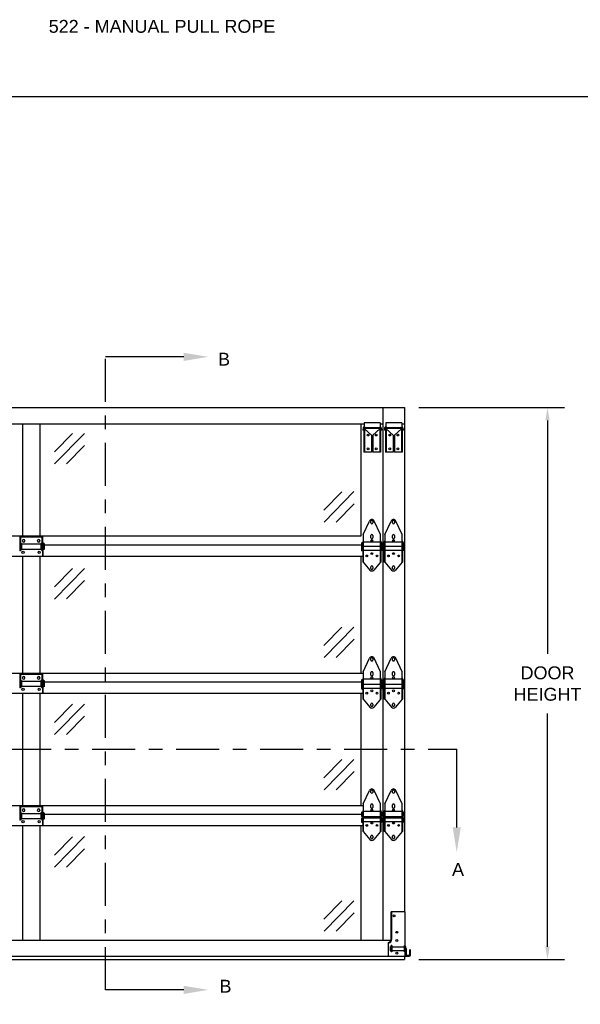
# Model space of a CAD drawing. Header units: inches. Extents: x 168.8 to 189.1, y 234.4 to 247.7.
# Tile 17 of 17: x 180.9 to 184.9, y 240.6 to 247.7. Entities that reach past the tile are written whole.
import ezdxf
from ezdxf import colors
from ezdxf.entities.mleader import LeaderData, LeaderLine
from ezdxf.math import Vec2, Vec3

# ---------------------------------------------------------------- set-up
doc = ezdxf.new("R2010")
doc.units = ezdxf.units.IN
doc.header["$LTSCALE"] = 0.25
doc.header["$MEASUREMENT"] = 0
doc.linetypes.add('CENTER', pattern=[2, 1.25, -0.25, 0.25, -0.25])
for name, color, linetype in [('521', 7, 'Continuous'), ('ANNOTATIONS', 1, 'Continuous'), ('SECTION CUTS', 6, 'CENTER')]:
    doc.layers.add(name, color=color, linetype=linetype)
doc.styles.add('ARIAL', font='arial.ttf', dxfattribs={"height": 0.09375})
doc.styles.get("Standard").update_dxf_attribs({"font": 'romans.shx'})
doc.dimstyles.new('STANDARD$0', dxfattribs={"dimtxt": 0.09375, "dimasz": 0.09375, "dimexe": 0.03125, "dimexo": 0.046875, "dimgap": 0.09, "dimtad": 0, "dimtih": 1, "dimtoh": 1, "dimdec": 4, "dimzin": 0, "dimdsep": 46, "dimtxsty": 'ARIAL', "dimcen": 0.09, "dimadec": 0, "dimazin": 0, "dimtfac": 1, "dimtdec": 4, "dimtofl": 0, "dimtmove": 0, "dimatfit": 1, "dimfxl": 1, "dimtolj": 1, "dimtzin": 0, "dimarcsym": 0})

# ---------------------------------------------------------------- blocks, each defined once
blk = doc.blocks.new('*D1')
at = {"layer": 'ANNOTATIONS', "color": 0, "lineweight": -2, "transparency": 16777216}
for p, q in [((183.769, 244.9144), (184.8309, 244.9144)), ((184.7059, 244.8207), (184.7059, 243.1196)), ((184.7059, 240.9838), (184.7059, 242.6848)), ((183.769, 240.89), (184.8309, 240.89))]:
    blk.add_line(p, q, dxfattribs=at)
at = {"layer": 'ANNOTATIONS', "color": 0, "transparency": 16777216}
for points in [[(184.6903, 244.8207), (184.7215, 244.8207), (184.7059, 244.9144)], [(184.6903, 240.9838), (184.7215, 240.9838), (184.7059, 240.89)]]:
    blk.add_solid(points, dxfattribs=at)
at = {"layer": 'defpoints', "color": 0, "transparency": 16777216}
for p in [(183.6628, 244.9144), (183.6628, 240.89), (184.7059, 240.89)]:
    blk.add_point(p, dxfattribs=at)
at = {"layer": 'ANNOTATIONS', "color": 0, "transparency": 16777216, "insert": (184.7059, 242.9022), "char_height": 0.09375, "attachment_point": 5, "style": 'ARIAL'}
blk.add_mtext('\\A1;DOOR\\PHEIGHT', dxfattribs=at)

msp = doc.modelspace()

# ---------------------------------------------------------------- linework, layer by layer
at = {"layer": '521'}
for p, q in [((178.22121, 244.91442), (183.66278, 244.91442)), ((183.50498, 244.91442), (183.50498, 241.03317)), ((183.66278, 244.91442), (183.66278, 241.23942)), ((178.51398, 244.79567), (183.37001, 244.79567)), ((180.87817, 244.79567), (180.87817, 243.97919)), ((181.00582, 244.79567), (181.00582, 243.97919)), ((183.34718, 243.97919), (183.34718, 244.79567)), ((183.48551, 244.80472), (183.37001, 244.80472)), ((183.37001, 244.80472), (183.37001, 244.77042)), ((183.48551, 244.80472), (183.48551, 244.77042)), ((183.48551, 244.79567), (183.50498, 244.79567)), ((183.64331, 244.80472), (183.52781, 244.80472)), ((183.52781, 244.80472), (183.52781, 244.77042)), ((183.64331, 244.80472), (183.64331, 244.77042)), ((183.64331, 244.79567), (183.66278, 244.79567)), ((181.11136, 244.59198), (181.24244, 244.72562)), ((181.11222, 244.5036), (181.33082, 244.72648)), ((183.36096, 244.76626), (183.36043, 244.75101)), ((183.36583, 244.75082), (183.36043, 244.75101)), ((183.36636, 244.76607), (183.36583, 244.75082)), ((183.36676, 244.76062), (183.36676, 244.58942)), ((183.37086, 244.77042), (183.48467, 244.77042)), ((183.37206, 244.76062), (183.37206, 244.58942)), ((183.42276, 244.71442), (183.37206, 244.76032)), ((183.42276, 244.71442), (183.42276, 244.58942)), ((183.43276, 244.71442), (183.48346, 244.76032)), ((183.43276, 244.71442), (183.43276, 244.58942)), ((183.48346, 244.76062), (183.48346, 244.58942)), ((183.48876, 244.76062), (183.48876, 244.58942)), ((183.48916, 244.76607), (183.4897, 244.75082)), ((183.4897, 244.75082), (183.49509, 244.75101)), ((183.49456, 244.76626), (183.49509, 244.75101)), ((183.51876, 244.76626), (183.51823, 244.75101)), ((183.52363, 244.75082), (183.51823, 244.75101)), ((183.52416, 244.76607), (183.52363, 244.75082)), ((183.52456, 244.76062), (183.52456, 244.58942)), ((183.52866, 244.77042), (183.64247, 244.77042)), ((183.52986, 244.76062), (183.52986, 244.58942)), ((183.58056, 244.71442), (183.52986, 244.76032)), ((183.58056, 244.71442), (183.58056, 244.58942)), ((183.59056, 244.71442), (183.64126, 244.76032)), ((183.59056, 244.71442), (183.59056, 244.58942)), ((183.64126, 244.76062), (183.64126, 244.58942)), ((183.64656, 244.76062), (183.64656, 244.58942)), ((183.64696, 244.76607), (183.6475, 244.75082)), ((183.6475, 244.75082), (183.65289, 244.75101)), ((183.65236, 244.76626), (183.65289, 244.75101)), ((181.2006, 244.50446), (181.33168, 244.63809)), ((183.42276, 244.58942), (183.36676, 244.58942)), ((183.48876, 244.58942), (183.43276, 244.58942)), ((183.58056, 244.58942), (183.52456, 244.58942)), ((183.64656, 244.58942), (183.59056, 244.58942)), ((183.07582, 244.16748), (183.20689, 244.30112)), ((183.07667, 244.0791), (183.29528, 244.30198)), ((183.16506, 244.07995), (183.29613, 244.21359)), ((183.36309, 243.98942), (183.40857, 244.08788)), ((183.41897, 244.07414), (183.41897, 244.08589)), ((183.43222, 244.08589), (183.43222, 244.07414)), ((183.48809, 243.98942), (183.44261, 244.08788)), ((183.52089, 243.98942), (183.56637, 244.08788)), ((183.57677, 244.07414), (183.57677, 244.08589)), ((183.59002, 244.08589), (183.59002, 244.07414)), ((183.64589, 243.98942), (183.60041, 244.08788)), ((183.36309, 243.98942), (183.36309, 243.78802)), ((183.48809, 243.78802), (183.48809, 243.98942)), ((183.52089, 243.98942), (183.52089, 243.78802)), ((183.64589, 243.78802), (183.64589, 243.98942)), ((178.5209, 243.97919), (183.34718, 243.97919)), ((180.85897, 243.97198), (180.85897, 243.87073)), ((180.85897, 243.97198), (181.02503, 243.97198)), ((180.86328, 243.97198), (180.86328, 243.87073)), ((180.86765, 243.92458), (180.87203, 243.92458)), ((180.87203, 243.92458), (180.87203, 243.87939)), ((180.87203, 243.92027), (181.01197, 243.92027)), ((180.87959, 243.9453), (180.87959, 243.94242)), ((180.89622, 243.94242), (180.89622, 243.9453)), ((180.98778, 243.94242), (180.98778, 243.9453)), ((181.0044, 243.9453), (181.0044, 243.94242)), ((181.01634, 243.92458), (181.01197, 243.92458)), ((181.01197, 243.92458), (181.01197, 243.87939)), ((181.02072, 243.97198), (181.02072, 243.87073)), ((181.02503, 243.97198), (181.02503, 243.87073)), ((181.026, 243.83198), (181.026, 243.93323)), ((181.03031, 243.93323), (181.026, 243.93323)), ((181.03031, 243.83198), (181.03031, 243.93323)), ((181.03656, 243.92436), (181.03031, 243.92027)), ((181.03656, 243.92436), (181.03656, 243.87961)), ((183.35354, 243.93144), (183.35854, 243.92817)), ((183.35354, 243.8699), (183.35354, 243.93144)), ((183.35854, 243.93879), (183.35854, 243.78802)), ((183.36309, 243.93879), (183.35854, 243.93879)), ((183.48809, 243.93379), (183.36309, 243.93379)), ((183.41897, 243.96457), (183.41897, 243.98257)), ((183.43222, 243.98257), (183.43222, 243.96457)), ((183.49264, 243.93879), (183.48809, 243.93879)), ((183.49264, 243.78802), (183.49264, 243.93879)), ((183.49764, 243.93144), (183.49264, 243.92817)), ((183.49764, 243.8699), (183.49764, 243.93144)), ((183.51134, 243.93144), (183.51634, 243.92817)), ((183.51134, 243.8699), (183.51134, 243.93144)), ((183.51634, 243.93879), (183.51634, 243.78802)), ((183.52089, 243.93879), (183.51634, 243.93879)), ((183.64589, 243.93379), (183.52089, 243.93379)), ((183.57677, 243.96457), (183.57677, 243.98257)), ((183.59002, 243.98257), (183.59002, 243.96457)), ((183.65044, 243.93879), (183.64589, 243.93879)), ((183.65044, 243.78802), (183.65044, 243.93879)), ((183.65544, 243.93144), (183.65044, 243.92817)), ((183.65544, 243.8699), (183.65544, 243.93144)), ((180.86328, 243.87073), (180.85897, 243.87073)), ((180.86765, 243.87939), (180.87203, 243.87939)), ((180.87203, 243.8837), (181.01197, 243.8837)), ((181.01634, 243.87939), (181.01197, 243.87939)), ((181.02503, 243.87073), (181.02072, 243.87073)), ((181.03656, 243.87961), (181.03031, 243.8837)), ((181.03656, 243.91442), (183.35354, 243.91442)), ((183.35354, 243.90395), (183.35854, 243.90068)), ((183.35354, 243.8699), (183.35854, 243.87318)), ((183.48809, 243.90227), (183.36309, 243.90227)), ((183.48809, 243.87318), (183.36309, 243.87318)), ((183.49764, 243.90395), (183.49264, 243.90068)), ((183.49764, 243.8699), (183.49264, 243.87318)), ((183.51134, 243.90395), (183.51634, 243.90068)), ((183.51134, 243.8699), (183.51634, 243.87318)), ((183.64589, 243.90227), (183.52089, 243.90227)), ((183.64589, 243.87318), (183.52089, 243.87318)), ((183.65544, 243.90395), (183.65044, 243.90068)), ((183.65544, 243.8699), (183.65044, 243.87318)), ((178.52545, 243.83198), (183.35854, 243.83198)), ((180.87817, 243.83198), (180.87817, 242.97919)), ((181.00582, 243.83198), (181.00582, 242.97919)), ((183.34718, 242.97919), (183.34718, 243.83198)), ((183.36309, 243.78802), (183.35854, 243.78802)), ((183.36309, 243.78802), (183.41121, 243.73049)), ((183.48809, 243.78802), (183.43997, 243.73049)), ((183.49264, 243.78802), (183.48809, 243.78802)), ((183.52089, 243.78802), (183.51634, 243.78802)), ((183.52089, 243.78802), (183.56901, 243.73049)), ((183.64589, 243.78802), (183.59777, 243.73049)), ((183.65044, 243.78802), (183.64589, 243.78802)), ((181.11136, 243.6069), (181.24244, 243.74054)), ((181.11222, 243.51852), (181.33082, 243.74139)), ((183.41897, 243.74194), (183.41897, 243.75369)), ((183.43222, 243.75369), (183.43222, 243.74194)), ((183.57677, 243.74194), (183.57677, 243.75369)), ((183.59002, 243.75369), (183.59002, 243.74194)), ((181.2006, 243.51937), (181.33168, 243.65301)), ((183.07582, 243.18004), (183.20689, 243.31368)), ((183.07667, 243.09166), (183.29528, 243.31454)), ((183.16506, 243.09252), (183.29613, 243.22615)), ((183.36309, 242.98942), (183.40857, 243.08788)), ((183.41897, 243.07414), (183.41897, 243.08589)), ((183.43222, 243.08589), (183.43222, 243.07414)), ((183.48809, 242.98942), (183.44261, 243.08788)), ((183.52089, 242.98942), (183.56637, 243.08788)), ((183.57677, 243.07414), (183.57677, 243.08589)), ((183.59002, 243.08589), (183.59002, 243.07414)), ((183.64589, 242.98942), (183.60041, 243.08788)), ((183.36309, 242.98942), (183.36309, 242.78802)), ((183.41897, 242.96457), (183.41897, 242.98257)), ((183.43222, 242.98257), (183.43222, 242.96457)), ((183.48809, 242.78802), (183.48809, 242.98942)), ((183.52089, 242.98942), (183.52089, 242.78802)), ((183.57677, 242.96457), (183.57677, 242.98257)), ((183.59002, 242.98257), (183.59002, 242.96457)), ((183.64589, 242.78802), (183.64589, 242.98942)), ((178.5209, 242.97919), (183.36309, 242.97919)), ((180.85897, 242.97198), (180.85897, 242.87073)), ((180.85897, 242.97198), (181.02503, 242.97198)), ((180.86328, 242.97198), (180.86328, 242.87073)), ((180.86765, 242.92458), (180.87203, 242.92458)), ((180.87203, 242.92458), (180.87203, 242.87939)), ((180.87203, 242.92027), (181.01197, 242.92027)), ((180.87959, 242.9453), (180.87959, 242.94242)), ((180.89622, 242.94242), (180.89622, 242.9453)), ((180.98778, 242.94242), (180.98778, 242.9453)), ((181.0044, 242.9453), (181.0044, 242.94242)), ((181.01634, 242.92458), (181.01197, 242.92458)), ((181.01197, 242.92458), (181.01197, 242.87939)), ((181.02072, 242.97198), (181.02072, 242.87073)), ((181.02503, 242.97198), (181.02503, 242.87073)), ((181.026, 242.83198), (181.026, 242.93323)), ((181.03031, 242.93323), (181.026, 242.93323)), ((181.03031, 242.83198), (181.03031, 242.93323)), ((181.03656, 242.92436), (181.03031, 242.92027)), ((181.03656, 242.92436), (181.03656, 242.87961)), ((181.03656, 242.91442), (183.35354, 242.91442)), ((183.35354, 242.93144), (183.35854, 242.92817)), ((183.35354, 242.89739), (183.35354, 242.93144)), ((183.35854, 242.93879), (183.35854, 242.78802)), ((183.36309, 242.93879), (183.35854, 242.93879)), ((183.48809, 242.93379), (183.36309, 242.93379)), ((183.49264, 242.93879), (183.48809, 242.93879)), ((183.49264, 242.78802), (183.49264, 242.93879)), ((183.49764, 242.93144), (183.49264, 242.92817)), ((183.49764, 242.89739), (183.49764, 242.93144)), ((183.51134, 242.93144), (183.51634, 242.92817)), ((183.51134, 242.89739), (183.51134, 242.93144)), ((183.51634, 242.93879), (183.51634, 242.78802)), ((183.52089, 242.93879), (183.51634, 242.93879)), ((183.64589, 242.93379), (183.52089, 242.93379)), ((183.65044, 242.93879), (183.64589, 242.93879)), ((183.65044, 242.78802), (183.65044, 242.93879)), ((183.65544, 242.93144), (183.65044, 242.92817)), ((183.65544, 242.89739), (183.65544, 242.93144)), ((180.86328, 242.87073), (180.85897, 242.87073)), ((180.86765, 242.87939), (180.87203, 242.87939)), ((180.87203, 242.8837), (181.01197, 242.8837)), ((181.01634, 242.87939), (181.01197, 242.87939)), ((181.02503, 242.87073), (181.02072, 242.87073)), ((181.03656, 242.87961), (181.03031, 242.8837)), ((183.35354, 242.89739), (183.35854, 242.90067)), ((183.35354, 242.86268), (183.35354, 242.89673)), ((183.35354, 242.89673), (183.35854, 242.89345)), ((183.35354, 242.86268), (183.35854, 242.86595)), ((183.48809, 242.89504), (183.36309, 242.89504)), ((183.48809, 242.86595), (183.36309, 242.86595)), ((183.49764, 242.89739), (183.49264, 242.90067)), ((183.49764, 242.89673), (183.49264, 242.89345)), ((183.49764, 242.86268), (183.49264, 242.86595)), ((183.49764, 242.86268), (183.49764, 242.89673)), ((183.51134, 242.89739), (183.51634, 242.90067)), ((183.51134, 242.86268), (183.51134, 242.89673)), ((183.51134, 242.89673), (183.51634, 242.89345)), ((183.51134, 242.86268), (183.51634, 242.86595)), ((183.64589, 242.89504), (183.52089, 242.89504)), ((183.64589, 242.86595), (183.52089, 242.86595)), ((183.65544, 242.89739), (183.65044, 242.90067)), ((183.65544, 242.89673), (183.65044, 242.89345)), ((183.65544, 242.86268), (183.65044, 242.86595)), ((183.65544, 242.86268), (183.65544, 242.89673)), ((178.52545, 242.83198), (183.35854, 242.83198)), ((180.87817, 242.83198), (180.87817, 242.01472)), ((181.00582, 242.83198), (181.00582, 242.01472)), ((183.34718, 242.01472), (183.34718, 242.83198)), ((183.36309, 242.78802), (183.35854, 242.78802)), ((183.36309, 242.78802), (183.41121, 242.73049)), ((183.48809, 242.78802), (183.43997, 242.73049)), ((183.49264, 242.78802), (183.48809, 242.78802)), ((183.52089, 242.78802), (183.51634, 242.78802)), ((183.52089, 242.78802), (183.56901, 242.73049)), ((183.64589, 242.78802), (183.59777, 242.73049)), ((183.65044, 242.78802), (183.64589, 242.78802)), ((181.11136, 242.61861), (181.24244, 242.75225)), ((181.11222, 242.53023), (181.33082, 242.7531)), ((183.41897, 242.74194), (183.41897, 242.75369)), ((183.43222, 242.75369), (183.43222, 242.74194)), ((183.57677, 242.74194), (183.57677, 242.75369)), ((183.59002, 242.75369), (183.59002, 242.74194)), ((181.2006, 242.53108), (181.33168, 242.66472)), ((183.07582, 242.21558), (183.20689, 242.34921)), ((183.07667, 242.12719), (183.29528, 242.35007)), ((183.16506, 242.12805), (183.29613, 242.26169)), ((183.36309, 242.02495), (183.40857, 242.12341)), ((183.41897, 242.10967), (183.41897, 242.12142)), ((183.43222, 242.12142), (183.43222, 242.10967)), ((183.48809, 242.02495), (183.44261, 242.12341)), ((183.52089, 242.02495), (183.56637, 242.12341)), ((183.57677, 242.10967), (183.57677, 242.12142)), ((183.59002, 242.12142), (183.59002, 242.10967)), ((183.64589, 242.02495), (183.60041, 242.12341)), ((178.5209, 242.01472), (183.36309, 242.01472)), ((180.85897, 242.00752), (180.85897, 241.90627)), ((180.85897, 242.00752), (181.02503, 242.00752)), ((180.86328, 242.00752), (180.86328, 241.90627)), ((180.87959, 241.98083), (180.87959, 241.97795)), ((180.89622, 241.97795), (180.89622, 241.98083)), ((180.98778, 241.97795), (180.98778, 241.98083)), ((181.0044, 241.98083), (181.0044, 241.97795)), ((181.02072, 242.00752), (181.02072, 241.90627)), ((181.02503, 242.00752), (181.02503, 241.90627)), ((183.36309, 242.02495), (183.36309, 241.82355)), ((183.41897, 242.0001), (183.41897, 242.0181)), ((183.43222, 242.0181), (183.43222, 242.0001)), ((183.48809, 241.82355), (183.48809, 242.02495)), ((183.52089, 242.02495), (183.52089, 241.82355)), ((183.57677, 242.0001), (183.57677, 242.0181)), ((183.59002, 242.0181), (183.59002, 242.0001)), ((183.64589, 241.82355), (183.64589, 242.02495)), ((180.86328, 241.90627), (180.85897, 241.90627)), ((180.86765, 241.96011), (180.87203, 241.96011)), ((180.86765, 241.91492), (180.87203, 241.91492)), ((180.87203, 241.96011), (180.87203, 241.91492)), ((180.87203, 241.9558), (181.01197, 241.9558)), ((180.87203, 241.91924), (181.01197, 241.91924)), ((181.01634, 241.96011), (181.01197, 241.96011)), ((181.01197, 241.96011), (181.01197, 241.91492)), ((181.01634, 241.91492), (181.01197, 241.91492)), ((181.02503, 241.90627), (181.02072, 241.90627)), ((181.026, 241.86752), (181.026, 241.96877)), ((181.03031, 241.96877), (181.026, 241.96877)), ((181.03031, 241.86752), (181.03031, 241.96877)), ((181.03656, 241.95989), (181.03031, 241.9558)), ((181.03656, 241.91514), (181.03031, 241.91924)), ((181.03656, 241.95989), (181.03656, 241.91514)), ((181.03656, 241.94995), (183.35354, 241.94995)), ((183.35354, 241.93292), (183.35354, 241.96697)), ((183.35354, 241.96697), (183.35854, 241.9637)), ((183.35354, 241.93292), (183.35854, 241.9362)), ((183.35354, 241.9251), (183.35854, 241.92182)), ((183.35354, 241.89105), (183.35354, 241.9251)), ((183.36309, 241.97432), (183.35854, 241.97432)), ((183.35854, 241.97432), (183.35854, 241.82355)), ((183.48809, 241.96932), (183.36309, 241.96932)), ((183.48809, 241.93058), (183.36309, 241.93058)), ((183.48809, 241.92182), (183.36309, 241.92182)), ((183.49264, 241.97432), (183.48809, 241.97432)), ((183.49264, 241.82355), (183.49264, 241.97432)), ((183.49764, 241.96697), (183.49264, 241.9637)), ((183.49764, 241.93292), (183.49264, 241.9362)), ((183.49764, 241.9251), (183.49264, 241.92182)), ((183.49764, 241.93292), (183.49764, 241.96697)), ((183.49764, 241.89105), (183.49764, 241.9251)), ((183.51134, 241.93292), (183.51134, 241.96697)), ((183.51134, 241.96697), (183.51634, 241.9637)), ((183.51134, 241.93292), (183.51634, 241.9362)), ((183.51134, 241.9251), (183.51634, 241.92182)), ((183.51134, 241.89105), (183.51134, 241.9251)), ((183.52089, 241.97432), (183.51634, 241.97432)), ((183.51634, 241.97432), (183.51634, 241.82355)), ((183.64589, 241.96932), (183.52089, 241.96932)), ((183.64589, 241.93058), (183.52089, 241.93058)), ((183.64589, 241.92182), (183.52089, 241.92182)), ((183.65044, 241.97432), (183.64589, 241.97432)), ((183.65044, 241.82355), (183.65044, 241.97432)), ((183.65544, 241.96697), (183.65044, 241.9637)), ((183.65544, 241.93292), (183.65044, 241.9362)), ((183.65544, 241.9251), (183.65044, 241.92182)), ((183.65544, 241.93292), (183.65544, 241.96697)), ((183.65544, 241.89105), (183.65544, 241.9251)), ((178.52545, 241.86752), (183.35854, 241.86752)), ((180.87817, 241.86752), (180.87817, 241.03317)), ((181.00582, 241.86752), (181.00582, 241.03317)), ((183.34718, 241.03317), (183.34718, 241.86752)), ((183.35354, 241.89105), (183.35854, 241.89432)), ((183.48809, 241.89432), (183.36309, 241.89432)), ((183.49764, 241.89105), (183.49264, 241.89432)), ((183.51134, 241.89105), (183.51634, 241.89432)), ((183.64589, 241.89432), (183.52089, 241.89432)), ((183.65544, 241.89105), (183.65044, 241.89432)), ((181.11136, 241.65236), (181.24244, 241.78599)), ((181.11222, 241.56397), (181.33082, 241.78685)), ((183.36309, 241.82355), (183.35854, 241.82355)), ((183.36309, 241.82355), (183.41121, 241.76602)), ((183.41897, 241.77747), (183.41897, 241.78922)), ((183.43222, 241.78922), (183.43222, 241.77747)), ((183.48809, 241.82355), (183.43997, 241.76602)), ((183.49264, 241.82355), (183.48809, 241.82355)), ((183.52089, 241.82355), (183.51634, 241.82355)), ((183.52089, 241.82355), (183.56901, 241.76602)), ((183.57677, 241.77747), (183.57677, 241.78922)), ((183.59002, 241.78922), (183.59002, 241.77747)), ((183.64589, 241.82355), (183.59777, 241.76602)), ((183.65044, 241.82355), (183.64589, 241.82355)), ((181.2006, 241.56483), (181.33168, 241.69847)), ((183.07582, 241.1849), (183.20689, 241.31854)), ((183.07667, 241.09652), (183.29528, 241.31939)), ((183.16506, 241.09737), (183.29613, 241.23101)), ((183.56628, 241.03942), (183.56628, 241.23942)), ((183.66778, 241.23942), (183.56628, 241.23942)), ((183.57128, 241.03942), (183.57128, 241.23942)), ((183.66778, 240.91442), (183.66778, 241.23942)), ((178.31851, 241.03317), (183.56549, 241.03317)), ((183.54778, 240.91442), (183.54778, 241.01528)), ((183.56141, 240.9543), (183.56141, 240.9864)), ((183.56141, 240.9864), (183.56591, 240.98423)), ((183.56591, 240.94692), (183.56591, 240.99379)), ((183.57091, 240.99379), (183.56591, 240.99379)), ((183.57091, 240.99379), (183.57091, 240.94692)), ((183.57091, 240.98423), (183.66278, 240.98423)), ((183.66278, 240.94692), (183.66278, 240.99379)), ((183.66778, 240.99379), (183.66278, 240.99379)), ((183.67228, 240.9864), (183.66778, 240.98423)), ((183.67228, 240.9543), (183.67228, 240.9864)), ((178.18621, 240.91442), (183.69778, 240.91442)), ((183.56141, 240.9543), (183.56591, 240.95648)), ((183.57091, 240.94692), (183.56591, 240.94692)), ((183.57091, 240.95648), (183.66278, 240.95648)), ((183.66778, 240.94692), (183.66278, 240.94692)), ((183.66278, 240.91442), (183.66278, 240.89001)), ((183.67228, 240.9543), (183.66778, 240.95648)), ((183.69778, 240.91942), (183.66778, 240.91942)), ((183.67903, 240.91942), (183.67903, 240.96317)), ((183.70278, 240.92442), (183.70278, 240.96129)), ((183.70778, 240.96129), (183.70278, 240.96129)), ((183.70778, 240.92442), (183.70778, 240.96129)), ((178.22121, 240.89001), (183.66278, 240.89001))]:
    msp.add_line(p, q, dxfattribs=at)
at = {"layer": '521', "linetype": 'Continuous'}
for p, q in [((183.37656, 244.76512), (183.47896, 244.76512)), ((183.53436, 244.76512), (183.63676, 244.76512))]:
    msp.add_line(p, q, dxfattribs=at)
at = {"layer": '521'}
for centre, radius in [((183.39776, 244.71442), 0.00665), ((183.45776, 244.71442), 0.00665), ((183.55556, 244.71442), 0.00665), ((183.61556, 244.71442), 0.00665), ((183.39776, 244.61442), 0.00665), ((183.45776, 244.61442), 0.00665), ((183.55556, 244.61442), 0.00665), ((183.61556, 244.61442), 0.00665), ((183.42559, 243.94487), 0.00663), ((183.58339, 243.94487), 0.00663), ((180.88356, 243.86011), 0.00828), ((181.00044, 243.86011), 0.00828), ((183.42559, 243.85029), 0.00663), ((183.58339, 243.85029), 0.00663), ((183.38809, 243.83311), 0.00663), ((183.46309, 243.83311), 0.00663), ((183.54589, 243.83311), 0.00663), ((183.62089, 243.83311), 0.00663), ((183.42559, 242.94487), 0.00663), ((183.58339, 242.94487), 0.00663), ((180.88356, 242.86011), 0.00828), ((181.00044, 242.86011), 0.00828), ((183.38809, 242.83311), 0.00663), ((183.42559, 242.85029), 0.00663), ((183.46309, 242.83311), 0.00663), ((183.54589, 242.83311), 0.00663), ((183.58339, 242.85029), 0.00663), ((183.62089, 242.83311), 0.00663), ((183.42559, 241.9804), 0.00663), ((183.58339, 241.9804), 0.00663), ((180.88356, 241.89564), 0.00828), ((181.00044, 241.89564), 0.00828), ((183.38809, 241.86864), 0.00663), ((183.42559, 241.88582), 0.00663), ((183.46309, 241.86864), 0.00663), ((183.54589, 241.86864), 0.00663), ((183.58339, 241.88582), 0.00663), ((183.62089, 241.86864), 0.00663), ((183.58741, 241.20969), 0.00663), ((183.60778, 241.08954), 0.00663), ((183.60778, 241.03004), 0.00663), ((183.60778, 240.93679), 0.00663)]:
    msp.add_circle(centre, radius, dxfattribs=at)
for centre, radius, start, end in [((183.37086, 244.76592), 0.0099, 94.899837, 178), ((183.37086, 244.76592), 0.0045, 90, 178), ((183.37656, 244.76062), 0.0098, 90, 180), ((183.37656, 244.76062), 0.0045, 90, 180), ((183.47896, 244.76062), 0.0098, 0, 90), ((183.47896, 244.76062), 0.0045, 0, 90), ((183.48467, 244.76592), 0.0045, 2, 90), ((183.48467, 244.76592), 0.0099, 2, 85.100163), ((183.52866, 244.76592), 0.0099, 94.899837, 178), ((183.52866, 244.76592), 0.0045, 90, 178), ((183.53436, 244.76062), 0.0098, 90, 180), ((183.53436, 244.76062), 0.0045, 90, 180), ((183.63676, 244.76062), 0.0098, 0, 90), ((183.63676, 244.76062), 0.0045, 0, 90), ((183.64247, 244.76592), 0.0045, 2, 90), ((183.64247, 244.76592), 0.0099, 2, 85.100163), ((183.42559, 244.08002), 0.01875, 24.791407, 155.208593), ((183.42559, 244.08589), 0.00663, 0, 180), ((183.42559, 244.07414), 0.00663, 180, 0), ((183.58339, 244.08002), 0.01875, 24.791407, 155.208593), ((183.58339, 244.08589), 0.00663, 0, 180), ((183.58339, 244.07414), 0.00663, 180, 0), ((183.42559, 243.98257), 0.00663, 0, 180), ((183.58339, 243.98257), 0.00663, 0, 180), ((180.86765, 243.92895), 0.00438, 180, 270), ((180.8879, 243.9453), 0.00831, 0, 180), ((180.8879, 243.94242), 0.00831, 180, 0), ((180.99609, 243.9453), 0.00831, 0, 180), ((180.99609, 243.94242), 0.00831, 180, 0), ((181.01634, 243.92895), 0.00438, 270, 0), ((183.42559, 243.96457), 0.00663, 180, 0), ((183.58339, 243.96457), 0.00663, 180, 0), ((180.86765, 243.87502), 0.00438, 90, 180), ((181.01634, 243.87502), 0.00438, 0, 90), ((183.42559, 243.74252), 0.01875, 219.909063, 320.090937), ((183.42559, 243.75369), 0.00663, 0, 180), ((183.42559, 243.74194), 0.00663, 180, 0), ((183.58339, 243.74252), 0.01875, 219.909063, 320.090937), ((183.58339, 243.75369), 0.00663, 0, 180), ((183.58339, 243.74194), 0.00663, 180, 0), ((183.42559, 243.08002), 0.01875, 24.791407, 155.208593), ((183.42559, 243.08589), 0.00663, 0, 180), ((183.42559, 243.07414), 0.00663, 180, 0), ((183.58339, 243.08002), 0.01875, 24.791407, 155.208593), ((183.58339, 243.08589), 0.00663, 0, 180), ((183.58339, 243.07414), 0.00663, 180, 0), ((183.42559, 242.98257), 0.00663, 0, 180), ((183.58339, 242.98257), 0.00663, 0, 180), ((180.86765, 242.92895), 0.00438, 180, 270), ((180.8879, 242.9453), 0.00831, 0, 180), ((180.8879, 242.94242), 0.00831, 180, 0), ((180.99609, 242.9453), 0.00831, 0, 180), ((180.99609, 242.94242), 0.00831, 180, 0), ((181.01634, 242.92895), 0.00438, 270, 0), ((183.42559, 242.96457), 0.00663, 180, 0), ((183.58339, 242.96457), 0.00663, 180, 0), ((180.86765, 242.87502), 0.00438, 90, 180), ((181.01634, 242.87502), 0.00438, 0, 90), ((183.42559, 242.74252), 0.01875, 219.909063, 320.090937), ((183.42559, 242.75369), 0.00663, 0, 180), ((183.42559, 242.74194), 0.00663, 180, 0), ((183.58339, 242.74252), 0.01875, 219.909063, 320.090937), ((183.58339, 242.75369), 0.00663, 0, 180), ((183.58339, 242.74194), 0.00663, 180, 0), ((183.42559, 242.11555), 0.01875, 24.791407, 155.208593), ((183.42559, 242.12142), 0.00663, 0, 180), ((183.58339, 242.11555), 0.01875, 24.791407, 155.208593), ((183.58339, 242.12142), 0.00663, 0, 180), ((183.42559, 242.10967), 0.00663, 180, 0), ((183.58339, 242.10967), 0.00663, 180, 0), ((180.8879, 241.98083), 0.00831, 0, 180), ((180.8879, 241.97795), 0.00831, 180, 0), ((180.99609, 241.98083), 0.00831, 0, 180), ((180.99609, 241.97795), 0.00831, 180, 0), ((183.42559, 242.0181), 0.00663, 0, 180), ((183.42559, 242.0001), 0.00663, 180, 0), ((183.58339, 242.0181), 0.00663, 0, 180), ((183.58339, 242.0001), 0.00663, 180, 0), ((180.86765, 241.96449), 0.00438, 180, 270), ((180.86765, 241.91055), 0.00438, 90, 180), ((181.01634, 241.96449), 0.00438, 270, 0), ((181.01634, 241.91055), 0.00438, 0, 90), ((183.42559, 241.77805), 0.01875, 219.909063, 320.090937), ((183.42559, 241.78922), 0.00663, 0, 180), ((183.42559, 241.77747), 0.00663, 180, 0), ((183.58339, 241.77805), 0.01875, 219.909063, 320.090937), ((183.58339, 241.78922), 0.00663, 0, 180), ((183.58339, 241.77747), 0.00663, 180, 0), ((183.54128, 241.03942), 0.03, 282.513325, 0), ((183.54128, 241.03942), 0.025, 285.070062, 0), ((183.66653, 240.96317), 0.0125, 0, 62.612892), ((183.69778, 240.92442), 0.01, 270, 0), ((183.69778, 240.92442), 0.005, 270, 0)]:
    msp.add_arc(centre, radius, start, end, dxfattribs=at)
at = {"layer": 'defpoints'}
msp.add_lwpolyline([(189.05875, 234.44685), (168.77187, 234.44685), (168.77187, 247.18196), (189.05875, 247.18196)], close=True, dxfattribs=at)
at = {"layer": 'SECTION CUTS'}
for p, q in [((181.4843, 240.66969), (181.4843, 245.28461)), ((177.71206, 242.42335), (184.04429, 242.42335))]:
    msp.add_line(p, q, dxfattribs=at)

# ---------------------------------------------------------------- texts
at = {"layer": 'ANNOTATIONS', "insert": (181.06988, 247.74099), "char_height": 0.09375, "width": 6.6097632, "attachment_point": 1, "line_spacing_factor": 0.86134, "style": 'ARIAL'}
msp.add_mtext('522 - MANUAL PULL ROPE', dxfattribs=at)
at = {"layer": 'SECTION CUTS', "style": 'ARIAL'}
for s, p in [('B', (182.30439, 245.22082)), ('A', (184.00981, 241.50092)), ('B', (182.31507, 240.64956))]:
    msp.add_text(s, height=0.09375, dxfattribs=at).set_placement(p)

# ---------------------------------------------------------------- dimensions: what is measured, and where the dimension line sits
at = {"layer": 'ANNOTATIONS'}
dim = msp.add_linear_dim(base=(184.70588, 240.89001), p1=(183.66278, 244.91442), p2=(183.66278, 240.89001), angle=90, text='DOOR\\PHEIGHT', dimstyle='STANDARD$0', override={"dimexe": 0.125, "dimexo": 0.10625, "dimcen": 0.153, "dimtmove": 1}, dxfattribs=at)
dim.commit()
dim.dimension.update_dxf_attribs({"geometry": '*D1', "text_midpoint": (184.70588, 242.90221)})

# ---------------------------------------------------------------- leaders
at = {"layer": 'SECTION CUTS'}
ml = msp.add_multileader_mtext('Standard', dxfattribs=at)
ml.set_content('', color=256)
ml.set_leader_properties()
ml.build(insert=Vec2(0, 0))
ml.multileader.update_dxf_attribs({"dogleg_length": 0, "arrow_head_size": 0.18})
ctx = ml.context
ctx.base_point, ctx.char_height, ctx.arrow_head_size, ctx.landing_gap_size, ctx.plane_origin, ctx.plane_x_axis, ctx.plane_y_axis = Vec3(181.4843, 245.28461), 0.18, 0.18, 0, Vec3(182.23382, 245.28461), Vec3(0, 1), Vec3(-1, 0)
notes = []
notes.append((ctx, [(0, (1, 1, 0), (181.4843, 245.28461), (1, 0), 0, [(0, [(182.23382, 245.28461)], 0, [])])]))
ctx.mtext.insert, ctx.mtext.text_direction, ctx.mtext.rotation, ctx.mtext.flow_direction = Vec3(181.3943, 245.28461), Vec3(0, 1), 1.5707963, 5
ml = msp.add_multileader_mtext('Standard', dxfattribs=at)
ml.set_content('', color=256)
ml.set_leader_properties()
ml.build(insert=Vec2(0, 0))
ml.multileader.update_dxf_attribs({"dogleg_length": 0, "arrow_head_size": 0.18})
ctx = ml.context
ctx.base_point, ctx.char_height, ctx.arrow_head_size, ctx.landing_gap_size, ctx.plane_origin = Vec3(184.04429, 242.42335), 0.18, 0.18, 0, Vec3(184.04429, 241.67383)
notes.append((ctx, [(0, (1, 1, 0), (184.04429, 242.42335), (1, 0), 0, [(0, [(184.04429, 241.67383)], 0, [])])]))
ctx.mtext.insert, ctx.mtext.flow_direction = Vec3(184.04429, 242.51335), 5
ml = msp.add_multileader_mtext('Standard', dxfattribs=at)
ml.set_content('', color=256)
ml.set_leader_properties()
ml.build(insert=Vec2(0, 0))
ml.multileader.update_dxf_attribs({"dogleg_length": 0, "arrow_head_size": 0.18})
ctx = ml.context
ctx.base_point, ctx.char_height, ctx.arrow_head_size, ctx.landing_gap_size, ctx.plane_origin, ctx.plane_x_axis, ctx.plane_y_axis = Vec3(181.4843, 240.66969), 0.18, 0.18, 0, Vec3(182.23382, 240.66969), Vec3(0, 1), Vec3(-1, 0)
notes.append((ctx, [(0, (1, 1, 0), (181.4843, 240.66969), (1, 0), 0, [(0, [(182.23382, 240.66969)], 0, [])])]))
ctx.mtext.insert, ctx.mtext.text_direction, ctx.mtext.rotation, ctx.mtext.flow_direction = Vec3(181.3943, 240.66969), Vec3(0, 1), 1.5707963, 5
for ctx, leaders in notes:
    for number, flags, end, landing, length, lines in leaders:
        leader = LeaderData()
        leader.index, (leader.has_last_leader_line, leader.has_dogleg_vector, leader.attachment_direction) = number, flags
        leader.last_leader_point, leader.dogleg_vector, leader.dogleg_length = Vec3(end), Vec3(landing), length
        for number, points, colour, breaks in lines:
            line = LeaderLine()
            line.index, line.vertices, line.color, line.breaks = number, Vec3.list(points), colors.encode_raw_color(colour), breaks
            leader.lines.append(line)
        ctx.leaders.append(leader)

doc.saveas('drawing.dxf')
